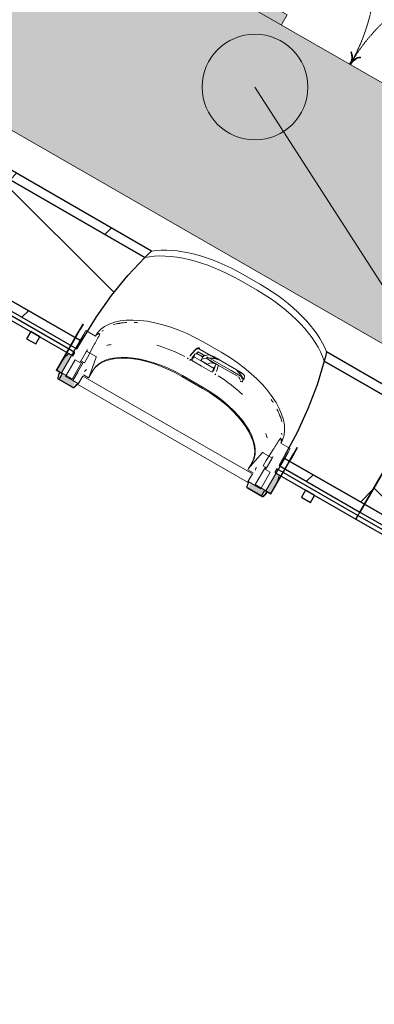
# Model space of a CAD drawing. Header units: centimetres. Extents: x 6036 to 22185, y 5782 to 11383.
# Tile 116 of 183: x 13795 to 13896, y 7086 to 7366. Entities that reach past the tile are written whole.
import ezdxf

# ---------------------------------------------------------------- set-up
doc = ezdxf.new("R2010")
doc.units = ezdxf.units.CM
doc.linetypes.add('Dash 1mm', pattern=[0.2, 0.1, -0.1])
for name, color, linetype, lineweight in [('A-ANNO-KEYN', 231, 'Continuous', 9), ('A-GENM', 13, 'Continuous', 9), ('A-GENM-HDLN', 13, 'Dash 1mm', 9), ('S-BEAM', 12, 'Continuous', 9)]:
    doc.layers.add(name, color=color, linetype=linetype, lineweight=lineweight)
doc.styles.add('Arial Narrow', font='ARIALN.TTF', dxfattribs={"width": 0.85, "height": 63})

# ---------------------------------------------------------------- blocks, each defined once
blk = doc.blocks.new('GEMO_PanelElewacyjny_OknaGoradDol_Nowe - GEMO_PanelElewacyjny_Standard_240_-V23-7-01 ZestMeble')
at = {"layer": 'S-BEAM'}
h = blk.add_hatch(dxfattribs=at)
h.set_pattern_fill('FP_58', color=256, style=0, pattern_type=2)
h.set_pattern_definition([(75, (-3561.74, -10923.187), (-28.977775, 7.76457), [])])
h.paths.add_polyline_path([(120, -453.92), (120, -451.38), (93.5, -451.38), (93.5, -453.92), (114.08, -453.92)])
h.paths.add_polyline_path([(120, -421.82), (120, -419.28), (89.06, -419.28), (89.8, -421.82), (105.09, -421.82)])
h.paths.add_polyline_path([(27.3, -453.92), (27.3, -451.38), (-26.5, -451.38), (-26.5, -453.92), (24.26, -453.92)])
h.paths.add_polyline_path([(31, -421.82), (31.74, -419.28), (-30.94, -419.28), (-30.2, -421.82), (19.51, -421.82)])
h.paths.add_polyline_path([(-92.7, -453.92), (-92.7, -451.38), (-120, -451.38), (-120, -453.92), (-104.59, -453.92)])
h.paths.add_polyline_path([(-89, -421.82), (-88.26, -419.28), (-120, -419.28), (-120, -421.82), (-94.59, -421.82)])
h = blk.add_hatch(dxfattribs=at)
h.set_pattern_fill('FP_57', color=256, style=0, pattern_type=2)
h.set_pattern_definition([(75, (-3561.74, -10923.19), (-72.44444, 19.41143), []), (165, (-3561.74, -10923.19), (-19.41143, -72.44444), [])])
h.paths.add_polyline_path([(120, -451.38), (120, -421.82), (89.8, -421.82), (91.4, -428.66), (92.97, -440.18), (93.26, -443.28), (93.63, -451.38), (118.48, -451.38)])
h.paths.add_polyline_path([(27.3, -451.38), (27.54, -443.28), (28.24, -435.85), (30.39, -424.45), (31, -421.82), (-30.2, -421.82), (-28.02, -432.24), (-27.05, -439.99), (-26.7, -444.44), (-26.5, -451.38), (8.05, -451.38)])
h.paths.add_polyline_path([(-92.7, -451.38), (-92.46, -443.28), (-91.76, -435.85), (-90.6, -428.66), (-89, -421.82), (-120, -421.82), (-120, -451.38), (-106.05, -451.38)])
for p, q in [((-62.45, -412.04), (-56.75, -412.04)), ((-62.45, -413.94), (-56.75, -413.94)), ((-56.75, -413.94), (-62.45, -413.94)), ((57.55, -412.04), (63.25, -412.04)), ((57.55, -413.94), (63.25, -413.94)), ((63.25, -413.94), (57.55, -413.94)), ((-120, -455.07), (-120, -453.92)), ((120, -453.92), (120, -455.07))]:
    blk.add_line(p, q, dxfattribs=at)
at = {"layer": 'S-BEAM', "lineweight": 25}
for p, q in [((-120, -419.28), (-120, -421.82)), ((-88.26, -419.28), (-120, -419.28)), ((31.74, -419.28), (-30.94, -419.28)), ((120, -419.28), (89.06, -419.28)), ((120, -421.82), (120, -419.28)), ((-120, -421.82), (-120, -451.38)), ((-89, -421.82), (-120, -421.82)), ((-120, -421.82), (-89, -421.82)), ((31, -421.82), (-30.2, -421.82)), ((-30.2, -421.82), (31, -421.82)), ((120, -421.82), (89.8, -421.82)), ((89.8, -421.82), (120, -421.82)), ((120, -451.38), (120, -421.82)), ((-120, -451.38), (-92.7, -451.38)), ((-120, -451.38), (-120, -453.92)), ((-92.7, -451.38), (-120, -451.38)), ((-92.7, -451.38), (-92.7, -450.82)), ((-92.7, -453.92), (-92.7, -451.38)), ((-26.5, -450.82), (-26.5, -451.38)), ((-26.5, -451.38), (27.3, -451.38)), ((27.3, -451.38), (-26.5, -451.38)), ((-26.5, -451.38), (-26.5, -453.92)), ((27.3, -451.38), (27.3, -450.82)), ((27.3, -453.92), (27.3, -451.38)), ((93.5, -450.82), (93.5, -451.38)), ((93.5, -451.38), (120, -451.38)), ((120, -451.38), (93.5, -451.38)), ((93.5, -451.38), (93.5, -453.92)), ((120, -453.92), (120, -451.38)), ((-120, -453.92), (-92.7, -453.92)), ((-120, -455.07), (-120, -456.23)), ((-92.7, -455.07), (-120, -455.07)), ((-92.7, -456.23), (-92.7, -455.07)), ((-26.5, -453.92), (27.3, -453.92)), ((27.3, -455.07), (-26.5, -455.07)), ((-26.5, -455.07), (-26.5, -456.23)), ((27.3, -456.23), (27.3, -455.07)), ((93.5, -453.92), (120, -453.92)), ((120, -455.07), (93.5, -455.07)), ((93.5, -455.07), (93.5, -456.23)), ((120, -456.23), (120, -455.07)), ((-120, -456.23), (-92.7, -456.23)), ((-103.5, -456.23), (-106.5, -456.23)), ((-106.5, -456.23), (-106.5, -458.54)), ((-106.5, -458.54), (-103.5, -458.54)), ((-103.5, -458.54), (-103.5, -456.23)), ((-26.5, -456.23), (27.3, -456.23)), ((-13.5, -456.23), (-16.5, -456.23)), ((-16.5, -456.23), (-16.5, -458.54)), ((-16.5, -458.54), (-13.5, -458.54)), ((-13.5, -458.54), (-13.5, -456.23)), ((16.5, -456.23), (13.5, -456.23)), ((13.5, -456.23), (13.5, -458.54)), ((13.5, -458.54), (16.5, -458.54)), ((16.5, -458.54), (16.5, -456.23)), ((93.5, -456.23), (120, -456.23)), ((106.5, -456.23), (103.5, -456.23)), ((103.5, -456.23), (103.5, -458.54)), ((103.5, -458.54), (106.5, -458.54)), ((106.5, -458.54), (106.5, -456.23))]:
    blk.add_line(p, q, dxfattribs=at)
at = {"layer": 'S-BEAM', "lineweight": 25, "flags": 128}
for points in [[(-89, -421.82), (-88.64, -420.54), (-88.26, -419.28)], [(-30.94, -419.28), (-30.56, -420.54), (-30.2, -421.82)], [(31, -421.82), (31.36, -420.54), (31.74, -419.28)], [(89.06, -419.28), (89.44, -420.54), (89.8, -421.82)], [(-92.7, -450.82), (-92.46, -443.28), (-91.76, -435.85), (-90.6, -428.66), (-89, -421.82)], [(-30.2, -421.82), (-28.6, -428.66), (-27.44, -435.85), (-26.74, -443.28), (-26.5, -450.82)], [(27.3, -450.82), (27.54, -443.28), (28.24, -435.85), (29.4, -428.66), (31, -421.82)], [(89.8, -421.82), (91.4, -428.66), (92.56, -435.85), (93.26, -443.28), (93.5, -450.82)]]:
    blk.add_lwpolyline(points, dxfattribs=at)
at = {"layer": 'S-BEAM'}
for centre, major_axis, start_param, end_param in [((-62.45, -429.07), (30.25, 0), 1.570796, 2.641687), ((-62.45, -429.07), (-30.25, 0), 4.712389, 5.783279), ((-62.45, -427.16), (30.25, 0), 1.570796, 2.593181), ((-56.75, -427.16), (30.25, 0), 0.548411, 1.570796), ((-56.75, -429.07), (30.25, 0), 0.499906, 1.570796), ((-56.75, -429.07), (30.25, 0), 0.499906, 1.570796), ((57.55, -429.07), (30.25, 0), 1.570796, 2.641687), ((57.55, -429.07), (30.25, 0), 1.570796, 2.641687), ((57.55, -427.16), (30.25, 0), 1.570796, 2.593181), ((63.25, -427.16), (30.25, 0), 0.548411, 1.570796), ((63.25, -429.07), (30.25, 0), 0.499906, 1.570796), ((63.25, -429.07), (30.25, 0), 0.499906, 1.570796), ((-56.75, -451.24), (30.25, 0), 0.727708, 0.770169), ((-56.75, -451.24), (30.25, 0), 0.727708, 0.770169), ((57.55, -451.24), (30.25, 0), 2.44693, 2.484469), ((57.55, -451.24), (30.25, 0), 2.44693, 2.484469), ((63.25, -451.24), (30.25, 0), 0.657124, 0.694663), ((63.25, -451.24), (30.25, 0), 0.657124, 0.694663), ((-62.45, -451.24), (30.25, 0), 2.522318, 2.552544), ((-62.45, -451.24), (30.25, 0), 2.522318, 2.552544), ((-62.45, -453.14), (30.25, 0), 2.663017, 2.689084), ((-56.75, -453.14), (30.25, 0), 0.533605, 0.56556), ((-56.75, -454.01), (30.25, 0), 0.511752, 0.530965), ((57.55, -454.01), (30.25, 0), 2.650816, 2.709639), ((57.55, -453.14), (30.25, 0), 2.622828, 2.648536), ((63.25, -453.14), (30.25, 0), 0.493057, 0.518765), ((63.25, -454.01), (30.25, 0), 0.431953, 0.490776)]:
    blk.add_ellipse(centre, major_axis=major_axis, ratio=0.5, start_param=start_param, end_param=end_param, dxfattribs=at)
blk = doc.blocks.new('GEMO_PanelElewacyjny_OknaGoradDol_Nowe - GEMO_PanelElewacyjny_Standard_240_-V24-7-01 ZestMeble')
at = {"layer": 'S-BEAM'}
h = blk.add_hatch(dxfattribs=at)
h.set_pattern_fill('FP_60', color=256, style=0, pattern_type=2)
h.set_pattern_definition([(75, (-3801.74, -10923.187), (-28.977775, 7.76457), [])])
h.paths.add_polyline_path([(120, -453.92), (120, -451.38), (93.5, -451.38), (93.5, -453.92), (111.84, -453.92)])
h.paths.add_polyline_path([(120, -421.82), (120, -419.28), (89.06, -419.28), (89.8, -421.82), (93.31, -421.82)])
h.paths.add_polyline_path([(27.3, -453.92), (27.3, -451.38), (-26.5, -451.38), (-26.5, -453.92), (26.26, -453.92)])
h.paths.add_polyline_path([(31, -421.82), (31.74, -419.28), (-30.94, -419.28), (-30.2, -421.82), (19.51, -421.82)])
h.paths.add_polyline_path([(-92.7, -453.92), (-92.7, -451.38), (-120, -451.38), (-120, -453.92), (-116.37, -453.92)])
h.paths.add_polyline_path([(-89, -421.82), (-88.26, -419.28), (-120, -419.28), (-120, -421.82), (-106.38, -421.82)])
h = blk.add_hatch(dxfattribs=at)
h.set_pattern_fill('FP_59', color=256, style=0, pattern_type=2)
h.set_pattern_definition([(75, (-3801.74, -10923.19), (-72.44444, 19.41143), []), (165, (-3801.74, -10923.19), (-19.41143, -72.44444), [])])
h.paths.add_polyline_path([(120, -451.38), (120, -421.82), (89.8, -421.82), (91.92, -431.87), (92.56, -435.85), (93.37, -446.63), (93.5, -451.38), (110.37, -451.38)])
h.paths.add_polyline_path([(27.3, -451.38), (27.55, -443.1), (28.24, -435.85), (29.4, -428.66), (31, -421.82), (-30.2, -421.82), (-28.6, -428.66), (-27.44, -435.85), (-26.57, -448.42), (-26.5, -451.38), (24.79, -451.38)])
h.paths.add_polyline_path([(-92.7, -451.38), (-92.46, -443.28), (-91.47, -434.03), (-90.6, -428.66), (-89, -421.82), (-120, -421.82), (-120, -451.38), (-117.84, -451.38)])
for p, q in [((-62.45, -412.04), (-56.75, -412.04)), ((-62.45, -413.94), (-56.75, -413.94)), ((-56.75, -413.94), (-62.45, -413.94)), ((57.55, -412.04), (63.25, -412.04)), ((57.55, -413.94), (63.25, -413.94)), ((63.25, -413.94), (57.55, -413.94)), ((-120, -455.07), (-120, -453.92)), ((120, -453.92), (120, -455.07))]:
    blk.add_line(p, q, dxfattribs=at)
at = {"layer": 'S-BEAM', "lineweight": 25}
for p, q in [((-120, -419.28), (-120, -421.82)), ((-88.26, -419.28), (-120, -419.28)), ((31.74, -419.28), (-30.94, -419.28)), ((120, -419.28), (89.06, -419.28)), ((120, -421.82), (120, -419.28)), ((-120, -421.82), (-120, -451.38)), ((-89, -421.82), (-120, -421.82)), ((-120, -421.82), (-89, -421.82)), ((31, -421.82), (-30.2, -421.82)), ((-30.2, -421.82), (31, -421.82)), ((120, -421.82), (89.8, -421.82)), ((89.8, -421.82), (120, -421.82)), ((120, -451.38), (120, -421.82)), ((-120, -451.38), (-92.7, -451.38)), ((-120, -451.38), (-120, -453.92)), ((-92.7, -451.38), (-120, -451.38)), ((-92.7, -451.38), (-92.7, -450.82)), ((-92.7, -453.92), (-92.7, -451.38)), ((-26.5, -450.82), (-26.5, -451.38)), ((-26.5, -451.38), (27.3, -451.38)), ((27.3, -451.38), (-26.5, -451.38)), ((-26.5, -451.38), (-26.5, -453.92)), ((27.3, -451.38), (27.3, -450.82)), ((27.3, -453.92), (27.3, -451.38)), ((93.5, -450.82), (93.5, -451.38)), ((93.5, -451.38), (120, -451.38)), ((120, -451.38), (93.5, -451.38)), ((93.5, -451.38), (93.5, -453.92)), ((120, -453.92), (120, -451.38)), ((-120, -453.92), (-92.7, -453.92)), ((-120, -455.07), (-120, -456.23)), ((-92.7, -455.07), (-120, -455.07)), ((-92.7, -456.23), (-92.7, -455.07)), ((-26.5, -453.92), (27.3, -453.92)), ((27.3, -455.07), (-26.5, -455.07)), ((-26.5, -455.07), (-26.5, -456.23)), ((27.3, -456.23), (27.3, -455.07)), ((93.5, -453.92), (120, -453.92)), ((120, -455.07), (93.5, -455.07)), ((93.5, -455.07), (93.5, -456.23)), ((120, -456.23), (120, -455.07)), ((-120, -456.23), (-92.7, -456.23)), ((-103.5, -456.23), (-106.5, -456.23)), ((-106.5, -456.23), (-106.5, -458.54)), ((-106.5, -458.54), (-103.5, -458.54)), ((-103.5, -458.54), (-103.5, -456.23)), ((-26.5, -456.23), (27.3, -456.23)), ((-13.5, -456.23), (-16.5, -456.23)), ((-16.5, -456.23), (-16.5, -458.54)), ((-16.5, -458.54), (-13.5, -458.54)), ((-13.5, -458.54), (-13.5, -456.23)), ((16.5, -456.23), (13.5, -456.23)), ((13.5, -456.23), (13.5, -458.54)), ((13.5, -458.54), (16.5, -458.54)), ((16.5, -458.54), (16.5, -456.23)), ((93.5, -456.23), (120, -456.23)), ((106.5, -456.23), (103.5, -456.23)), ((103.5, -456.23), (103.5, -458.54)), ((103.5, -458.54), (106.5, -458.54)), ((106.5, -458.54), (106.5, -456.23))]:
    blk.add_line(p, q, dxfattribs=at)
at = {"layer": 'S-BEAM', "lineweight": 25, "flags": 128}
for points in [[(-89, -421.82), (-88.64, -420.54), (-88.26, -419.28)], [(-30.94, -419.28), (-30.56, -420.54), (-30.2, -421.82)], [(31, -421.82), (31.36, -420.54), (31.74, -419.28)], [(89.06, -419.28), (89.44, -420.54), (89.8, -421.82)], [(-92.7, -450.82), (-92.46, -443.28), (-91.76, -435.85), (-90.6, -428.66), (-89, -421.82)], [(-30.2, -421.82), (-28.6, -428.66), (-27.44, -435.85), (-26.74, -443.28), (-26.5, -450.82)], [(27.3, -450.82), (27.54, -443.28), (28.24, -435.85), (29.4, -428.66), (31, -421.82)], [(89.8, -421.82), (91.4, -428.66), (92.56, -435.85), (93.26, -443.28), (93.5, -450.82)]]:
    blk.add_lwpolyline(points, dxfattribs=at)
at = {"layer": 'S-BEAM'}
for centre, major_axis, start_param, end_param in [((-62.45, -429.07), (30.25, 0), 1.570796, 2.641687), ((-62.45, -429.07), (-30.25, 0), 4.712389, 5.783279), ((-62.45, -427.16), (30.25, 0), 1.570796, 2.593181), ((-56.75, -427.16), (30.25, 0), 0.548411, 1.570796), ((-56.75, -429.07), (30.25, 0), 0.499906, 1.570796), ((-56.75, -429.07), (30.25, 0), 0.499906, 1.570796), ((57.55, -429.07), (30.25, 0), 1.570796, 2.641687), ((57.55, -429.07), (30.25, 0), 1.570796, 2.641687), ((57.55, -427.16), (30.25, 0), 1.570796, 2.593181), ((63.25, -427.16), (30.25, 0), 0.548411, 1.570796), ((63.25, -429.07), (30.25, 0), 0.499906, 1.570796), ((63.25, -429.07), (30.25, 0), 0.499906, 1.570796), ((-56.75, -451.24), (30.25, 0), 0.727708, 0.770169), ((-56.75, -451.24), (30.25, 0), 0.727708, 0.770169), ((57.55, -451.24), (30.25, 0), 2.44693, 2.484469), ((57.55, -451.24), (30.25, 0), 2.44693, 2.484469), ((63.25, -451.24), (30.25, 0), 0.657124, 0.694663), ((63.25, -451.24), (30.25, 0), 0.657124, 0.694663), ((-62.45, -451.24), (30.25, 0), 2.522318, 2.552544), ((-62.45, -451.24), (30.25, 0), 2.522318, 2.552544), ((-62.45, -453.14), (30.25, 0), 2.663017, 2.689084), ((-56.75, -453.14), (30.25, 0), 0.533605, 0.56556), ((-56.75, -454.01), (30.25, 0), 0.504785, 0.530965), ((57.55, -454.01), (30.25, 0), 2.650816, 2.709639), ((57.55, -453.14), (30.25, 0), 2.622828, 2.648536), ((63.25, -453.14), (30.25, 0), 0.493057, 0.518765), ((63.25, -454.01), (30.25, 0), 0.431953, 0.490776)]:
    blk.add_ellipse(centre, major_axis=major_axis, ratio=0.5, start_param=start_param, end_param=end_param, dxfattribs=at)
blk = doc.blocks.new('okno - okno-V118-7-01 ZestMeble')
at = {"layer": 'A-GENM'}
h = blk.add_hatch(color=256, dxfattribs=at)
h.paths.add_polyline_path([(8397.77, 7231.08), (8399.59, 7234.74), (8399.91, 7236.52), (8399.36, 7236.83), (8396.47, 7231.83)])
h.paths.add_polyline_path([(8338.45, 7265.33), (8341.33, 7270.33), (8340.54, 7270.79), (8338.45, 7268.33), (8337.15, 7266.08)])
h = blk.add_hatch(color=256, dxfattribs=at)
h.paths.add_polyline_path([(8338.55, 7268.5), (8340.33, 7270.91), (8339.94, 7270.91), (8338.56, 7268.53)])
h.paths.add_polyline_path([(8375.22, 7268.77), (8375.09, 7269.1), (8375.19, 7268.78)])
h = blk.add_hatch(color=256, dxfattribs=at)
h.paths.add_polyline_path([(8395.38, 7230.27), (8396.12, 7232.03), (8392.08, 7234.03), (8391.39, 7232.58), (8393.44, 7231.39)])
h.paths.add_polyline_path([(8341.74, 7261.24), (8342.27, 7262.79), (8341.74, 7263.24), (8341.66, 7263.14), (8338.45, 7265.01), (8337.68, 7263.58), (8341.68, 7261.28)])
h = blk.add_hatch(color=256, dxfattribs=at)
h.paths.add_polyline_path([(8399.17, 7233.5), (8400.66, 7236.08), (8400.12, 7236.29), (8399.18, 7233.54)])
h.paths.add_polyline_path([(8382.03, 7264.77), (8381.83, 7264.99), (8382.02, 7264.77)])
blk.add_hatch(color=256, dxfattribs=at).paths.add_polyline_path([(8395.76, 7230.35), (8396.79, 7231.65), (8396.47, 7231.58), (8396.12, 7230.98)])
at = {"layer": 'A-GENM', "lineweight": 18}
for p, q in [((8344.7, 7279.05), (8344.53, 7279.16)), ((8342.57, 7275.87), (8336.92, 7266.08)), ((8337.15, 7266.08), (8342.74, 7275.77)), ((8348.09, 7275.77), (8345.4, 7277.32)), ((8349.16, 7276.35), (8348.63, 7276.65)), ((8344.04, 7275.02), (8338.45, 7265.33)), ((8345.85, 7269.66), (8347.57, 7272.98)), ((8345.49, 7271.33), (8343.93, 7268.63)), ((8344.99, 7268.16), (8345.85, 7269.66)), ((8348.24, 7270.01), (8345.78, 7271.43)), ((8346.34, 7264.21), (8348.31, 7269.76)), ((8342.36, 7269), (8339.64, 7264.31)), ((8341.48, 7263.58), (8344.34, 7268.53)), ((8341.66, 7263.14), (8344.61, 7268.24)), ((8344.62, 7268.23), (8341.68, 7263.13)), ((8343.69, 7268.24), (8342.36, 7269)), ((8343.92, 7268.64), (8343.69, 7268.24)), ((8344.34, 7268.53), (8344.99, 7268.16)), ((8336.92, 7266.08), (8338.65, 7265.08)), ((8338.79, 7265.13), (8337.15, 7266.08)), ((8337.73, 7265.04), (8337.42, 7264)), ((8337.52, 7263.98), (8337.83, 7265.02)), ((8337.83, 7265.02), (8337.73, 7265.04)), ((8338.65, 7265.08), (8337.9, 7263.78)), ((8337.98, 7263.73), (8338.79, 7265.13)), ((8338.45, 7265.33), (8341.48, 7263.58)), ((8339.64, 7264.31), (8341.66, 7263.14)), ((8344.51, 7264.43), (8343.12, 7262.03)), ((8343.24, 7262.23), (8344.51, 7264.43)), ((8392.66, 7236.63), (8344.51, 7264.43)), ((8344.68, 7264.73), (8346.15, 7263.88)), ((8346.15, 7263.88), (8346.34, 7264.21)), ((8337.58, 7263.51), (8341.68, 7261.14)), ((8341.74, 7261.24), (8337.64, 7263.61)), ((8337.9, 7263.78), (8337.98, 7263.73)), ((8341.68, 7263.13), (8343.24, 7262.23)), ((8342.86, 7262.11), (8342.12, 7261.32)), ((8342.19, 7261.24), (8342.93, 7262.04)), ((8342.93, 7262.04), (8342.86, 7262.11)), ((8343.12, 7262.03), (8391.27, 7234.23)), ((8401.18, 7246.31), (8400.65, 7246.62)), ((8403.37, 7243.85), (8400.69, 7245.4)), ((8395.37, 7242.59), (8391.55, 7238.11)), ((8398.09, 7241.23), (8395.63, 7242.65)), ((8398.53, 7243.56), (8396.51, 7240.41)), ((8405.4, 7244.01), (8405.23, 7244.11)), ((8396.51, 7240.41), (8395.65, 7238.91)), ((8395.65, 7238.91), (8396.3, 7238.53)), ((8396.35, 7237.83), (8398.14, 7240.93)), ((8396.47, 7231.83), (8402.06, 7241.52)), ((8403.36, 7240.77), (8397.77, 7231.08)), ((8397.88, 7230.88), (8403.53, 7240.67)), ((8391.27, 7234.23), (8392.66, 7236.63)), ((8391.55, 7238.11), (8391.36, 7237.78)), ((8391.36, 7237.78), (8392.83, 7236.93)), ((8392.66, 7236.63), (8391.39, 7234.43)), ((8396.3, 7238.53), (8393.44, 7233.58)), ((8394.97, 7232.37), (8397.68, 7237.07)), ((8397.68, 7237.07), (8396.35, 7237.83)), ((8391.38, 7234.07), (8391.06, 7233.03)), ((8391.16, 7233.01), (8391.47, 7234.05)), ((8391.47, 7234.05), (8391.38, 7234.07)), ((8391.39, 7234.43), (8394.97, 7232.37)), ((8393.44, 7233.58), (8396.47, 7231.83)), ((8391.22, 7232.54), (8395.32, 7230.17)), ((8395.38, 7230.27), (8391.28, 7232.64)), ((8396.12, 7232.03), (8395.32, 7230.63)), ((8395.32, 7230.63), (8395.4, 7230.58)), ((8395.4, 7230.58), (8396.15, 7231.88)), ((8396.5, 7231.14), (8395.76, 7230.35)), ((8395.83, 7230.27), (8396.57, 7231.07)), ((8397.77, 7231.08), (8396.12, 7232.03)), ((8396.15, 7231.88), (8397.88, 7230.88)), ((8396.57, 7231.07), (8396.5, 7231.14))]:
    blk.add_line(p, q, dxfattribs=at)
at = {"layer": 'A-GENM'}
for p, q in [((8378.86, 7274.03), (8383.8, 7271.18)), ((8345.85, 7271.96), (8345.49, 7271.33)), ((8374.37, 7269.55), (8374.25, 7269.34)), ((8376.53, 7271.95), (8374.89, 7270.07)), ((8375.35, 7269.07), (8376.06, 7269.92)), ((8376.41, 7270.69), (8375.71, 7269.87)), ((8376.2, 7269.75), (8378.81, 7268.24)), ((8376.58, 7270.65), (8377.11, 7271.25)), ((8378.63, 7269.83), (8376.85, 7270.86)), ((8377.23, 7271.27), (8379.08, 7270.2)), ((8380.81, 7270.16), (8377.51, 7272.06)), ((8377.75, 7272.1), (8382.55, 7269.33)), ((8378.73, 7270.16), (8378.13, 7269.11)), ((8378.92, 7270.26), (8378.73, 7269.92)), ((8379.08, 7270.3), (8379.03, 7270.32)), ((8380.16, 7270.48), (8379.17, 7270.3)), ((8379.47, 7269.5), (8379.66, 7269.61)), ((8379.71, 7269.84), (8380.25, 7269.53)), ((8382.46, 7269.2), (8381.07, 7270.01)), ((8389.26, 7265.54), (8381.81, 7269.84)), ((8375.17, 7269.18), (8374.89, 7268.86)), ((8375.12, 7269.07), (8375.08, 7269.03)), ((8378.22, 7267.23), (8375.61, 7268.73)), ((8377.99, 7268.87), (8378.13, 7269.11)), ((8379.76, 7267.84), (8377.99, 7268.87)), ((8378.22, 7269.18), (8379.47, 7269.5)), ((8380.83, 7265.72), (8378.22, 7267.23)), ((8378.81, 7268.24), (8381.42, 7266.74)), ((8379.47, 7269.5), (8382.76, 7267.6)), ((8380.57, 7268.07), (8379.76, 7267.84)), ((8382.06, 7267.85), (8380.42, 7268.8)), ((8386.59, 7265.98), (8380.44, 7269.53)), ((8381.77, 7266.37), (8382.13, 7267.39)), ((8382.22, 7267.91), (8382.07, 7267.48)), ((8382.41, 7265.73), (8383.01, 7267.49)), ((8388.35, 7264.37), (8382.76, 7267.6)), ((8338.04, 7265.57), (8337.73, 7265.04)), ((8338.12, 7265.52), (8337.83, 7265.02)), ((8343.17, 7265.71), (8341.66, 7263.14)), ((8345.6, 7266.26), (8345, 7265.71)), ((8347.42, 7266.08), (8346.34, 7264.21)), ((8372.62, 7264.32), (8378.5, 7260.92)), ((8378.64, 7261.16), (8372.76, 7264.56)), ((8381.26, 7265.66), (8381.64, 7266.71)), ((8381.8, 7266.66), (8381.64, 7266.18)), ((8382.1, 7264.81), (8382.22, 7265.02)), ((8389.6, 7264.24), (8386.59, 7265.98)), ((8390.03, 7264.97), (8388.34, 7265.95)), ((8390.24, 7263.65), (8390.4, 7264.36)), ((8389.61, 7262.8), (8389.39, 7262.84)), ((8389.8, 7262.87), (8390.22, 7263.61)), ((8389.98, 7263.63), (8389.81, 7262.92)), ((8391.55, 7238.11), (8392.63, 7239.98)), ((8398.14, 7240.93), (8398.51, 7241.56)), ((8393.52, 7237.7), (8393.7, 7238.49)), ((8396.5, 7231.14), (8396.79, 7231.65)), ((8396.88, 7231.6), (8396.57, 7231.07))]:
    blk.add_line(p, q, dxfattribs=at)
at = {"layer": 'A-GENM', "lineweight": 18, "flags": 128}
for points in [[(8344.53, 7279.16), (8343.54, 7277.52), (8342.57, 7275.87)], [(8342.74, 7275.77), (8343.71, 7277.42), (8344.7, 7279.05)], [(8345.4, 7277.32), (8344.71, 7276.17), (8344.04, 7275.02)], [(8348.63, 7276.65), (8348.36, 7276.21), (8348.09, 7275.77)], [(8345.78, 7271.43), (8345.74, 7271.45), (8345.69, 7271.46), (8345.64, 7271.45), (8345.6, 7271.43), (8345.56, 7271.41), (8345.52, 7271.37), (8345.49, 7271.33)], [(8348.33, 7269.86), (8348.32, 7269.9), (8348.3, 7269.95), (8348.27, 7269.98), (8348.24, 7270.01)], [(8337.42, 7264), (8337.4, 7263.9), (8337.4, 7263.8), (8337.42, 7263.71), (8337.46, 7263.63), (8337.51, 7263.56), (8337.58, 7263.51)], [(8337.64, 7263.61), (8337.59, 7263.65), (8337.54, 7263.7), (8337.52, 7263.76), (8337.5, 7263.83), (8337.5, 7263.9), (8337.52, 7263.98)], [(8341.68, 7261.14), (8341.76, 7261.11), (8341.85, 7261.09), (8341.94, 7261.1), (8342.03, 7261.13), (8342.11, 7261.18), (8342.19, 7261.24)], [(8342.12, 7261.32), (8342.06, 7261.27), (8342, 7261.23), (8341.93, 7261.21), (8341.87, 7261.21), (8341.8, 7261.22), (8341.74, 7261.24)], [(8400.69, 7245.4), (8400.93, 7245.86), (8401.18, 7246.31)], [(8395.63, 7242.65), (8395.59, 7242.67), (8395.54, 7242.67), (8395.49, 7242.67), (8395.45, 7242.65)], [(8402.06, 7241.52), (8402.72, 7242.68), (8403.37, 7243.85)], [(8405.23, 7244.11), (8404.31, 7242.43), (8403.36, 7240.77)], [(8403.53, 7240.67), (8404.48, 7242.33), (8405.4, 7244.01)], [(8398.14, 7240.93), (8398.16, 7240.98), (8398.18, 7241.03), (8398.18, 7241.08), (8398.17, 7241.13), (8398.15, 7241.17), (8398.12, 7241.2), (8398.09, 7241.23)], [(8391.06, 7233.03), (8391.04, 7232.93), (8391.04, 7232.83), (8391.06, 7232.74), (8391.1, 7232.66), (8391.15, 7232.59), (8391.22, 7232.54)], [(8391.28, 7232.64), (8391.23, 7232.68), (8391.19, 7232.73), (8391.16, 7232.79), (8391.14, 7232.86), (8391.14, 7232.93), (8391.16, 7233.01)], [(8395.32, 7230.17), (8395.4, 7230.14), (8395.49, 7230.12), (8395.58, 7230.13), (8395.67, 7230.16), (8395.75, 7230.21), (8395.83, 7230.27)], [(8395.76, 7230.35), (8395.7, 7230.3), (8395.64, 7230.26), (8395.57, 7230.24), (8395.51, 7230.24), (8395.44, 7230.25), (8395.38, 7230.27)]]:
    blk.add_lwpolyline(points, dxfattribs=at)
at = {"layer": 'A-GENM', "flags": 128}
for points in [[(8380.22, 7270.47), (8380.2, 7270.48), (8380.18, 7270.48), (8380.16, 7270.48)], [(8381.12, 7270.17), (8380.89, 7270.26), (8380.66, 7270.34), (8380.44, 7270.41), (8380.22, 7270.47)], [(8378.13, 7269.11), (8378.16, 7269.15), (8378.22, 7269.18)], [(8382.76, 7267.6), (8382.3, 7267.83), (8381.82, 7268.01), (8381.36, 7268.11), (8380.94, 7268.13), (8380.57, 7268.07)], [(8390.03, 7264.97), (8389.93, 7265.06), (8389.83, 7265.14)]]:
    blk.add_lwpolyline(points, dxfattribs=at)
at = {"layer": 'A-GENM'}
for centre, major_axis, ratio, start_param, end_param in [((8371.97, 7262.1), (-23.86, 13.78), 0.5, 4.712389, 6.21576), ((8371.58, 7261.43), (-23.86, 13.77), 0.5, 5.622001, 5.831128), ((8371.58, 7261.43), (-23.86, 13.77), 0.5, 5.473521, 5.520015), ((8371.58, 7261.43), (-23.86, 13.78), 0.5, 6.158215, 6.234653), ((8368.53, 7256.14), (-22.86, 13.2), 0.5, 5.730116, 5.802588), ((8369.18, 7257.27), (-22.86, 13.2), 0.5, 4.811445, 5.150083), ((8377.33, 7271.76), (-0.693, 0.4), 0.891845, 4.712389, 5.17781), ((8366.39, 7252.43), (-27.84, 16.07), 0.5, 6.094995, 6.283185), ((8366.94, 7254.49), (-19.66, 11.35), 0.5, 4.712389, 6.283185), ((8367.08, 7254.73), (-19.66, 11.35), 0.5, 4.712389, 6.283185), ((8193, 6936.36), (533.7, 666.59), 0.086824, 1.113781, 1.116689), ((8380.83, 7266.58), (-5.29, 3.05), 0.5, 6.091414, 6.474956), ((8376.21, 7269.84), (-0.26, 0.15), 0.891845, 5.17781, 6.108652), ((8381.37, 7267.51), (-5.11, 2.95), 0.5, 6.189811, 6.474531), ((8376.25, 7269.84), (-0.182, 0.105), 0.5, 0.222165, 1.570796), ((8377.15, 7271.45), (-0.693, 0.4), 0.891845, 4.712389, 6.108652), ((8377.19, 7271.19), (-0.0866, 0.05), 0.891845, 4.712389, 6.108652), ((8371.09, 7260.57), (-23.07, 13.32), 0.5, 4.712389, 4.720649), ((8375.72, 7262.83), (-7.46, 4.31), 0.891845, 4.826918, 4.891388), ((8375.59, 7262.59), (-7.46, 4.31), 0.891845, 4.826918, 4.874116), ((8378.81, 7269.87), (-0.0866, 0.05), 0.866025, 0, 0.261799), ((8379.08, 7269.96), (-0.346, 0.2), 0.866025, 5.794493, 6.283185), ((8379.74, 7269.49), (-0.13, 0.075), 0.866025, 5.227376, 5.794493), ((8380.03, 7264.23), (-5.2, 3), 0.866025, 5.106364, 5.227376), ((8376.91, 7259.25), (-23.86, 13.78), 0.5, 3.209018, 4.712389), ((8375.89, 7269.65), (-1.13, 0.65), 0.866025, 1.072131, 1.321464), ((8375.72, 7268.91), (-0.355, 0.205), 0.5, 0.213469, 1.570796), ((8375.72, 7262.83), (-7.46, 4.31), 0.891845, 4.533389, 4.597022), ((8380.41, 7268.96), (-0.0866, 0.05), 0.866025, 2.094395, 2.879793), ((8376.9, 7270.09), (-5.11, 2.95), 0.5, 2.950247, 3.234967), ((8381.52, 7266.77), (-0.26, 0.15), 0.891845, 3.316126, 3.781547), ((8382.65, 7268.69), (-0.693, 0.4), 0.891845, 4.246968, 4.712389), ((8380.93, 7265.9), (-0.355, 0.205), 0.5, 1.570796, 2.928124), ((8376.36, 7269.16), (-5.29, 3.05), 0.5, 2.949822, 3.333364), ((8381.47, 7266.83), (-0.182, 0.105), 0.5, 1.570796, 2.919427), ((8374.12, 7254.42), (-22.86, 13.2), 0.5, 4.274695, 4.613333), ((8387.66, 7263.17), (-1.39, 0.8), 0.866025, 3.8492, 4.496592), ((8388.08, 7263.91), (-1.39, 0.8), 0.866025, 3.633403, 4.064997), ((8385.82, 7261.89), (-4.33, 2.5), 0.866025, 4.150714, 4.280242), ((8386.24, 7262.62), (-4.33, 2.5), 0.866025, 4.150714, 4.279208), ((8390.26, 7264.41), (-0.13, 0.075), 0.866025, 3.403392, 4.150714), ((8372.97, 7251.33), (-19.66, 11.35), 0.5, 3.141593, 4.712389), ((8387.66, 7263.17), (-1.39, 0.8), 0.866025, 3.633403, 3.67609), ((8389.4, 7263.02), (-0.173, 0.1), 0.866025, 0.49181, 1.954769), ((8389.62, 7262.97), (-0.173, 0.1), 0.866025, 1.954769, 3.403392), ((8389.83, 7263.75), (-0.173, 0.1), 0.866025, 0.49181, 1.223289), ((8389.83, 7263.67), (-0.13, 0.075), 0.866025, 3.403392, 4.150714), ((8390.05, 7263.71), (-0.173, 0.1), 0.866025, 1.954769, 3.403392), ((8372.83, 7251.09), (-19.66, 11.35), 0.5, 3.141593, 4.712389), ((8376.52, 7258.58), (-23.86, 13.78), 0.5, 3.904763, 3.951257), ((8376.52, 7258.58), (-23.86, 13.78), 0.5, 3.59365, 3.802777), ((8373.47, 7253.29), (-22.86, 13.2), 0.5, 3.62219, 3.694662), ((8376.52, 7258.58), (-23.86, 13.77), 0.5, 3.190125, 3.266563), ((8371.32, 7249.58), (-27.84, 16.07), 0.5, 3.141593, 3.328026)]:
    blk.add_ellipse(centre, major_axis=major_axis, ratio=ratio, start_param=start_param, end_param=end_param, dxfattribs=at)
at = {"layer": 'A-GENM', "lineweight": 18}
for points in [[(8347.57, 7272.98), (8347.83, 7273.5), (8348.38, 7274.53), (8348.94, 7275.55), (8349.22, 7276.06)], [(8400.37, 7246.53), (8400.07, 7246.03), (8399.47, 7245.03), (8398.85, 7244.05), (8398.53, 7243.56)]]:
    blk.add_open_spline(points, degree=3, dxfattribs=at)
for points, knots in [([(8349.22, 7276.06), (8349.23, 7276.08), (8349.24, 7276.11), (8349.25, 7276.15), (8349.25, 7276.19), (8349.25, 7276.22), (8349.24, 7276.24), (8349.24, 7276.27), (8349.22, 7276.29), (8349.2, 7276.32), (8349.18, 7276.34), (8349.16, 7276.35)], [0, 0, 0, 0, 0.166667, 0.333333, 0.416667, 0.5, 0.583333, 0.666667, 0.75, 0.833333, 1, 1, 1, 1]), ([(8400.65, 7246.62), (8400.64, 7246.63), (8400.61, 7246.64), (8400.57, 7246.65), (8400.54, 7246.64), (8400.52, 7246.64), (8400.49, 7246.63), (8400.47, 7246.62), (8400.45, 7246.61), (8400.44, 7246.6)], [0, 0, 0, 0, 0.1428571, 0.2857143, 0.3571429, 0.4285714, 0.5, 0.5714286, 0.6785714, 0.6785714, 0.6785714, 0.6785714])]:
    blk.add_open_spline(points, degree=3, knots=knots, dxfattribs=at)
at = {"layer": 'A-GENM'}
for points, knots in [([(8376.57, 7272.09), (8376.61, 7272.13), (8376.69, 7272.2), (8376.85, 7272.28), (8377.02, 7272.33), (8377.27, 7272.33), (8377.45, 7272.27), (8377.56, 7272.21)], [-1, -1, -1, -1, -0.833333, -0.666667, -0.5, -0.333333, 0, 0, 0, 0]), ([(8380.44, 7269.53), (8380.6, 7269.52), (8380.94, 7269.49), (8381.51, 7269.42), (8382.15, 7269.3), (8382.61, 7269.17), (8382.84, 7269.09)], [0, 0, 0, 0, 0.2, 0.4, 0.7, 1, 1, 1, 1])]:
    blk.add_open_spline(points, degree=3, knots=knots, dxfattribs=at)
for points in [[(8382.84, 7269.09), (8382.71, 7269.21), (8382.44, 7269.43), (8382.02, 7269.72), (8381.58, 7269.97), (8381.27, 7270.11), (8381.12, 7270.17)], [(8374.18, 7269.27), (8374.21, 7269.36), (8374.26, 7269.44), (8374.32, 7269.51)], [(8382.15, 7264.99), (8382.12, 7264.9), (8382.07, 7264.82), (8382.02, 7264.75)], [(8389.83, 7265.14), (8389.72, 7265.24), (8389.47, 7265.42), (8389.07, 7265.65), (8388.64, 7265.85), (8388.35, 7265.95), (8388.19, 7266)], [(8388.19, 7266), (8388.3, 7265.9), (8388.51, 7265.7), (8388.8, 7265.37), (8389.09, 7265.01), (8389.35, 7264.64), (8389.52, 7264.38), (8389.6, 7264.24)]]:
    blk.add_open_spline(points, degree=3, dxfattribs=at)
blk = doc.blocks.new('FURN_Lb_Szafka 04 - E25-S-04_Szafka-V197-7-01 ZestMeble')
at = {"layer": 'A-GENM'}
for points in [[(-107.93, 54.16), (-108, -10), (108, -10), (108, 54.16), (-106.24, 54.16)], [(-84.5, -10), (-84.5, -10.5), (-76.5, -10.5), (-76.5, -10), (-77.83, -10)], [(-84.5, -10.5), (-84.19, -13.3), (-76.5, -13.3), (-76.5, -10.5), (-78.69, -10.5)], [(-31.5, -10), (-31.5, -10.5), (-23.5, -10.5), (-23.5, -10)], [(-31.5, -10.5), (-31.5, -13.3), (-23.5, -13.3), (-23.5, -10.5)], [(23.5, -10), (23.5, -10.5), (31.5, -10.5), (31.5, -10), (24.72, -10)], [(23.5, -10.5), (23.81, -13.3), (31.5, -13.3), (31.5, -10.5), (25.01, -10.5)], [(76.5, -10), (76.5, -10.5), (84.5, -10.5), (84.5, -10), (81.75, -10)], [(76.5, -10.5), (76.5, -13.3), (84.5, -13.3), (84.5, -10.5), (82.04, -10.5)]]:
    blk.add_hatch(color=21, dxfattribs=at).paths.add_polyline_path(points)
for p, q in [((108, 54.16), (-107.93, 54.16)), ((108, -10), (108, 54.16)), ((-108, 9.26), (-108, -10)), ((-108, -10), (108, -10)), ((-84.5, -10.5), (-84.5, -10)), ((-84.5, -10.5), (-84.5, -13.3)), ((-76.5, -10), (-76.5, -10.5)), ((-76.5, -13.3), (-76.5, -10.5)), ((-54.2, -10), (-54.2, -10.5)), ((-54, -10.5), (-54, -10)), ((-54, -10), (-54, -10.5)), ((-53.8, -10.5), (-53.8, -10)), ((-31.5, -10.5), (-31.5, -10)), ((-31.5, -10.5), (-31.5, -13.3)), ((-23.5, -10), (-23.5, -10.5)), ((-23.5, -13.3), (-23.5, -10.5)), ((23.5, -10.5), (23.5, -10)), ((23.5, -10.5), (23.5, -13.3)), ((31.5, -10), (31.5, -10.5)), ((31.5, -13.3), (31.5, -10.5)), ((53.8, -10), (53.8, -10.5)), ((54, -10.5), (54, -10)), ((54, -10), (54, -10.5)), ((54.2, -10.5), (54.2, -10)), ((76.5, -10.5), (76.5, -10)), ((76.5, -10.5), (76.5, -13.3)), ((84.5, -10), (84.5, -10.5)), ((84.5, -13.3), (84.5, -10.5)), ((-84.5, -13.3), (-76.5, -13.3)), ((-55.61, -13.13), (-55.5, -13.3)), ((-55.5, -13.3), (-55.61, -13.13)), ((-52.5, -13.3), (-52.39, -13.13)), ((-52.39, -13.13), (-52.5, -13.3)), ((-31.5, -13.3), (-23.5, -13.3)), ((23.5, -13.3), (31.5, -13.3)), ((52.39, -13.13), (52.5, -13.3)), ((52.5, -13.3), (52.39, -13.13)), ((55.5, -13.3), (55.61, -13.13)), ((55.61, -13.13), (55.5, -13.3)), ((76.5, -13.3), (84.5, -13.3))]:
    blk.add_line(p, q, dxfattribs=at)
for centre, radius, start, end in [((-57.36, -10.5), 3.16, 303.5571, 0), ((-57.36, -10.5), 3.16, 303.5571, 360), ((-57.36, -10.5), 3.36, 303.5571, 360), ((-57.36, -10.5), 3.36, 303.5571, 0), ((-50.64, -10.5), 3.36, 180, 236.4429), ((-50.64, -10.5), 3.36, 180, 236.4429), ((-50.64, -10.5), 3.16, 180, 236.4429), ((-50.64, -10.5), 3.16, 180, 236.4429), ((50.64, -10.5), 3.16, 303.5571, 0), ((50.64, -10.5), 3.16, 303.5571, 360), ((50.64, -10.5), 3.36, 303.5571, 360), ((50.64, -10.5), 3.36, 303.5571, 0), ((57.36, -10.5), 3.36, 180, 236.4429), ((57.36, -10.5), 3.36, 180, 236.4429), ((57.36, -10.5), 3.16, 180, 236.4429), ((57.36, -10.5), 3.16, 180, 236.4429)]:
    blk.add_arc(centre, radius, start, end, dxfattribs=at)
at = {"layer": 'A-GENM-HDLN'}
for p, q in [((-108, -10), (-57.26, -28.47)), ((0, -10), (-50.74, -28.47)), ((0, -10), (50.74, -28.47)), ((108, -10), (57.26, -28.47))]:
    blk.add_line(p, q, dxfattribs=at)
for centre, start, end in [((-108, -10), 340, 360), ((0, -10), 180, 200), ((0, -10), 340, 360), ((108, -10), 180, 200)]:
    blk.add_arc(centre, 54, start, end, dxfattribs=at)

msp = doc.modelspace()

# ---------------------------------------------------------------- hatches: boundary and pattern name
at = {"layer": 'A-ANNO-KEYN'}
h = msp.add_hatch(color=256, dxfattribs=at)
edge = h.paths.add_edge_path()
edge.add_arc((13862.15, 7346.52), 15, 0, 360)

# ---------------------------------------------------------------- linework, layer by layer
msp.add_line((13862.15, 7346.52), (14208.8, 6806.24), dxfattribs=at)
msp.add_circle((13862.15, 7346.52), 15, dxfattribs=at)

# ---------------------------------------------------------------- block references
at = {"layer": 'A-GENM', "rotation": 150.0363824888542}
msp.add_blockref('FURN_Lb_Szafka 04 - E25-S-04_Szafka-V197-7-01 ZestMeble', (13837.36, 7371.23), dxfattribs=at)
at = {"layer": 'A-GENM'}
msp.add_blockref('okno - okno-V118-7-01 ZestMeble', (5468.8, 0), dxfattribs=at)
at = {"layer": 'S-BEAM', "rotation": 329.9999999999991}
for name, p in [('GEMO_PanelElewacyjny_OknaGoradDol_Nowe - GEMO_PanelElewacyjny_Standard_240_-V23-7-01 ZestMeble', (14014.95, 7678.89)), ('GEMO_PanelElewacyjny_OknaGoradDol_Nowe - GEMO_PanelElewacyjny_Standard_240_-V24-7-01 ZestMeble', (14222.8, 7558.89))]:
    msp.add_blockref(name, p, dxfattribs=at)

# ---------------------------------------------------------------- texts
at = {"layer": 'A-ANNO-KEYN', "insert": (13428.94, 7228.82), "char_height": 63, "width": 398.6391, "attachment_point": 1, "style": 'Arial Narrow'}
msp.add_mtext('E25-S-01-B', dxfattribs=at)

doc.saveas('drawing.dxf')
